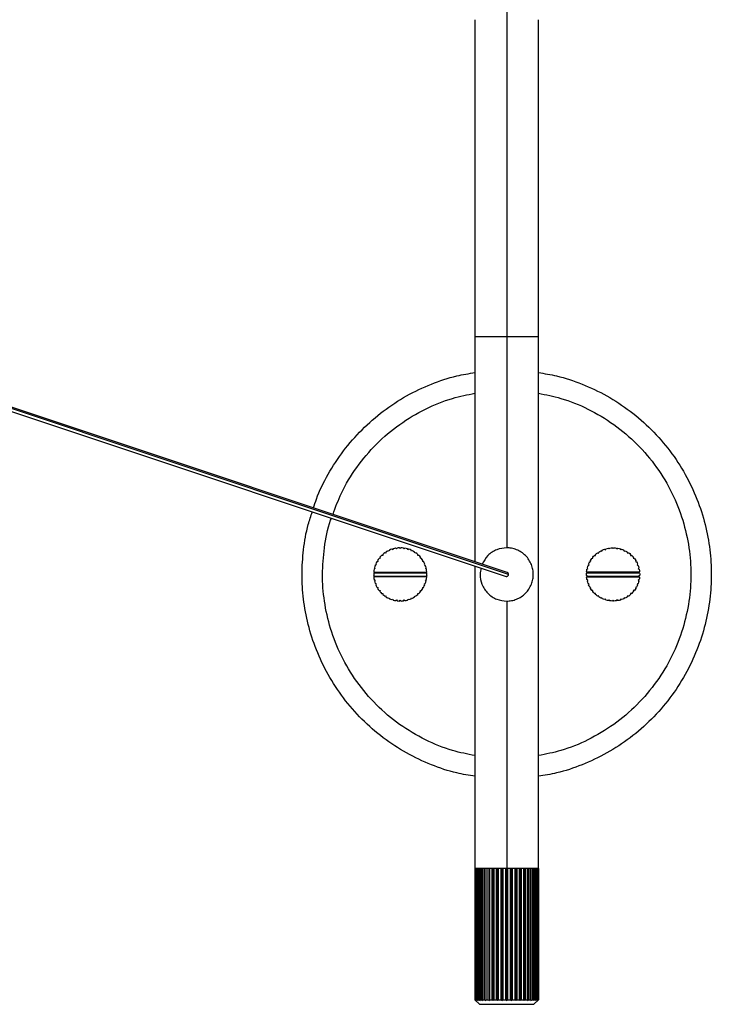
# Paper-space layout '_Frontal' of a CAD drawing. Header units: millimetres. Extents: x -1281 to -81, y -234 to 266.
# Tile 6 of 7: x -350 to -181, y -234 to 6. Entities that reach past the tile are written whole.
import ezdxf

# ---------------------------------------------------------------- set-up
doc = ezdxf.new("R2010")
doc.units = ezdxf.units.MM

psp = doc.layouts.new('_Frontal')

# ---------------------------------------------------------------- linework, layer by layer
at = {"color": 7, "linetype": 'Continuous', "lineweight": 25}
for p, q in [((-231, 10.5), (-231, -122.5)), ((-238.75, 6.5), (-238.75, -125.89)), ((-223.25, -232.89), (-223.25, 6.5)), ((-230.89, -128.51), (-471, -48.48)), ((-230.54, -129), (-471, -48.85)), ((-471, -49.52), (-231.12, -129.49)), ((-257.94, -122.76), (-258.15, -122.6)), ((-257.79, -122.55), (-257.94, -122.76)), ((-257, -122.69), (-257.18, -122.5)), ((-256.82, -122.5), (-257, -122.69)), ((-256.06, -122.76), (-256.21, -122.55)), ((-255.85, -122.6), (-256.06, -122.76)), ((-206.15, -122.6), (-205.94, -122.76)), ((-205.94, -122.76), (-205.79, -122.55)), ((-205.18, -122.5), (-205, -122.69)), ((-205, -122.69), (-204.82, -122.5)), ((-204.21, -122.55), (-204.06, -122.76)), ((-204.06, -122.76), (-203.85, -122.6)), ((-261.97, -124.81), (-261.94, -125.06)), ((-261.29, -124.37), (-261.55, -124.36)), ((-261.29, -124.11), (-261.29, -124.37)), ((-260.56, -123.78), (-260.81, -123.73)), ((-260.51, -123.53), (-260.56, -123.78)), ((-259.74, -123.31), (-259.98, -123.23)), ((-259.65, -123.07), (-259.74, -123.31)), ((-258.86, -122.97), (-259.09, -122.85)), ((-258.74, -122.74), (-258.86, -122.97)), ((-255.14, -122.97), (-255.26, -122.74)), ((-254.91, -122.85), (-255.14, -122.97)), ((-254.26, -123.31), (-254.35, -123.07)), ((-254.02, -123.23), (-254.26, -123.31)), ((-253.44, -123.78), (-253.49, -123.53)), ((-253.19, -123.73), (-253.44, -123.78)), ((-252.71, -124.37), (-252.71, -124.11)), ((-252.45, -124.36), (-252.71, -124.37)), ((-252.06, -125.06), (-252.03, -124.81)), ((-209.94, -125.06), (-209.97, -124.81)), ((-209.55, -124.36), (-209.29, -124.37)), ((-209.29, -124.37), (-209.29, -124.11)), ((-208.81, -123.73), (-208.56, -123.78)), ((-208.56, -123.78), (-208.51, -123.53)), ((-207.98, -123.23), (-207.74, -123.31)), ((-207.74, -123.31), (-207.65, -123.07)), ((-207.09, -122.85), (-206.86, -122.97)), ((-206.86, -122.97), (-206.74, -122.74)), ((-203.26, -122.74), (-203.14, -122.97)), ((-203.14, -122.97), (-202.91, -122.85)), ((-202.35, -123.07), (-202.26, -123.31)), ((-202.26, -123.31), (-202.02, -123.23)), ((-201.49, -123.53), (-201.44, -123.78)), ((-201.44, -123.78), (-201.19, -123.73)), ((-200.71, -124.11), (-200.71, -124.37)), ((-200.71, -124.37), (-200.45, -124.36)), ((-200.03, -124.81), (-200.06, -125.06)), ((-263.29, -127.38), (-263.16, -127.59)), ((-262.88, -126.69), (-263.12, -126.8)), ((-262.98, -126.46), (-262.88, -126.69)), ((-262.47, -125.84), (-262.72, -125.91)), ((-262.54, -125.59), (-262.47, -125.84)), ((-261.94, -125.06), (-262.19, -125.09)), ((-251.81, -125.09), (-252.06, -125.06)), ((-251.53, -125.84), (-251.46, -125.59)), ((-251.28, -125.91), (-251.53, -125.84)), ((-251.12, -126.69), (-251.02, -126.46)), ((-250.88, -126.8), (-251.12, -126.69)), ((-250.84, -127.59), (-250.71, -127.38)), ((-238.75, -126.94), (-238.75, -232.89)), ((-211.16, -127.59), (-211.29, -127.38)), ((-211.12, -126.8), (-210.88, -126.69)), ((-210.88, -126.69), (-210.98, -126.46)), ((-210.72, -125.91), (-210.47, -125.84)), ((-210.47, -125.84), (-210.54, -125.59)), ((-210.19, -125.09), (-209.94, -125.06)), ((-200.06, -125.06), (-199.81, -125.09)), ((-199.46, -125.59), (-199.53, -125.84)), ((-199.53, -125.84), (-199.28, -125.91)), ((-199.02, -126.46), (-199.12, -126.69)), ((-199.12, -126.69), (-198.88, -126.8)), ((-198.71, -127.38), (-198.84, -127.59)), ((-263.49, -128.7), (-263.3, -128.53)), ((-263.3, -129.47), (-263.49, -129.3)), ((-263.47, -128.33), (-263.3, -128.53)), ((-263.3, -129.47), (-263.47, -129.67)), ((-263.16, -127.59), (-263.38, -127.73)), ((-263.38, -128.6), (-250.62, -128.6)), ((-263.38, -129.4), (-250.62, -129.4)), ((-263.37, -128.44), (-250.63, -128.44)), ((-250.63, -129.56), (-263.37, -129.56)), ((-250.62, -127.73), (-250.84, -127.59)), ((-250.7, -128.53), (-250.53, -128.33)), ((-250.7, -128.53), (-250.51, -128.7)), ((-250.51, -129.3), (-250.7, -129.47)), ((-250.53, -129.67), (-250.7, -129.47)), ((-211.3, -128.53), (-211.49, -128.7)), ((-211.49, -129.3), (-211.3, -129.47)), ((-211.3, -128.53), (-211.47, -128.33)), ((-211.47, -129.67), (-211.3, -129.47)), ((-211.38, -127.73), (-211.16, -127.59)), ((-211.38, -128.6), (-198.62, -128.6)), ((-211.38, -129.4), (-198.62, -129.4)), ((-198.63, -128.44), (-211.37, -128.44)), ((-211.37, -129.56), (-198.63, -129.56)), ((-198.84, -127.59), (-198.62, -127.73)), ((-198.53, -128.33), (-198.7, -128.53)), ((-198.51, -128.7), (-198.7, -128.53)), ((-198.7, -129.47), (-198.51, -129.3)), ((-198.7, -129.47), (-198.53, -129.67)), ((-263.38, -130.27), (-263.16, -130.41)), ((-263.16, -130.41), (-263.29, -130.62)), ((-263.12, -131.2), (-262.88, -131.31)), ((-262.88, -131.31), (-262.98, -131.54)), ((-262.72, -132.09), (-262.47, -132.16)), ((-262.47, -132.16), (-262.54, -132.41)), ((-251.53, -132.16), (-251.28, -132.09)), ((-251.46, -132.41), (-251.53, -132.16)), ((-251.12, -131.31), (-250.88, -131.2)), ((-251.02, -131.54), (-251.12, -131.31)), ((-250.84, -130.41), (-250.62, -130.27)), ((-250.71, -130.62), (-250.84, -130.41)), ((-211.16, -130.41), (-211.38, -130.27)), ((-211.29, -130.62), (-211.16, -130.41)), ((-210.88, -131.31), (-211.12, -131.2)), ((-210.98, -131.54), (-210.88, -131.31)), ((-210.47, -132.16), (-210.72, -132.09)), ((-210.54, -132.41), (-210.47, -132.16)), ((-199.28, -132.09), (-199.53, -132.16)), ((-199.53, -132.16), (-199.46, -132.41)), ((-198.88, -131.2), (-199.12, -131.31)), ((-199.12, -131.31), (-199.02, -131.54)), ((-198.62, -130.27), (-198.84, -130.41)), ((-198.84, -130.41), (-198.71, -130.62)), ((-262.19, -132.91), (-261.94, -132.94)), ((-261.94, -132.94), (-261.97, -133.19)), ((-261.55, -133.64), (-261.29, -133.63)), ((-261.29, -133.63), (-261.29, -133.89)), ((-260.81, -134.27), (-260.56, -134.22)), ((-260.56, -134.22), (-260.51, -134.47)), ((-253.49, -134.47), (-253.44, -134.22)), ((-253.44, -134.22), (-253.19, -134.27)), ((-252.71, -133.63), (-252.45, -133.64)), ((-252.71, -133.89), (-252.71, -133.63)), ((-252.06, -132.94), (-251.81, -132.91)), ((-252.03, -133.19), (-252.06, -132.94)), ((-209.94, -132.94), (-210.19, -132.91)), ((-209.97, -133.19), (-209.94, -132.94)), ((-209.29, -133.63), (-209.55, -133.64)), ((-209.29, -133.89), (-209.29, -133.63)), ((-208.56, -134.22), (-208.81, -134.27)), ((-208.51, -134.47), (-208.56, -134.22)), ((-201.44, -134.22), (-201.49, -134.47)), ((-201.19, -134.27), (-201.44, -134.22)), ((-200.45, -133.64), (-200.71, -133.63)), ((-200.71, -133.63), (-200.71, -133.89)), ((-199.81, -132.91), (-200.06, -132.94)), ((-200.06, -132.94), (-200.03, -133.19)), ((-259.98, -134.77), (-259.74, -134.69)), ((-259.74, -134.69), (-259.65, -134.93)), ((-259.09, -135.15), (-258.86, -135.03)), ((-258.86, -135.03), (-258.74, -135.26)), ((-258.15, -135.4), (-257.94, -135.24)), ((-257.94, -135.24), (-257.79, -135.45)), ((-257.18, -135.5), (-257, -135.31)), ((-257, -135.31), (-256.82, -135.5)), ((-256.21, -135.45), (-256.06, -135.24)), ((-256.06, -135.24), (-255.85, -135.4)), ((-255.26, -135.26), (-255.14, -135.03)), ((-255.14, -135.03), (-254.91, -135.15)), ((-254.35, -134.93), (-254.26, -134.69)), ((-254.26, -134.69), (-254.02, -134.77)), ((-231, -135.5), (-231, -233.11)), ((-207.74, -134.69), (-207.98, -134.77)), ((-207.65, -134.93), (-207.74, -134.69)), ((-206.86, -135.03), (-207.09, -135.15)), ((-206.74, -135.26), (-206.86, -135.03)), ((-205.94, -135.24), (-206.15, -135.4)), ((-205.79, -135.45), (-205.94, -135.24)), ((-205, -135.31), (-205.18, -135.5)), ((-204.82, -135.5), (-205, -135.31)), ((-204.06, -135.24), (-204.21, -135.45)), ((-203.85, -135.4), (-204.06, -135.24)), ((-203.14, -135.03), (-203.26, -135.26)), ((-202.91, -135.15), (-203.14, -135.03)), ((-202.26, -134.69), (-202.35, -134.93)), ((-202.02, -134.77), (-202.26, -134.69)), ((-238.71, -200.79), (-238.75, -200.79)), ((-238.74, -232.89), (-238.74, -200.79)), ((-238.71, -200.79), (-238.71, -232.89)), ((-238.6, -232.89), (-238.6, -200.79)), ((-238.46, -200.79), (-238.6, -200.79)), ((-238.5, -200.79), (-238.5, -232.89)), ((-238.29, -232.89), (-238.29, -200.79)), ((-238.29, -200.79), (-238.29, -200.79)), ((-238.13, -200.79), (-238.13, -232.89)), ((-237.82, -232.89), (-237.82, -200.79)), ((-237.82, -200.79), (-237.82, -200.79)), ((-237.6, -200.79), (-237.6, -232.89)), ((-237.19, -232.89), (-237.19, -200.79)), ((-237.19, -200.79), (-237.19, -200.79)), ((-236.92, -200.79), (-236.92, -232.89)), ((-236.43, -232.89), (-236.43, -200.79)), ((-236.43, -200.79), (-236.43, -200.79)), ((-236.12, -200.79), (-236.12, -233.11)), ((-236.11, -200.79), (-236.11, -232.89)), ((-236.11, -200.79), (-236.11, -200.79)), ((-235.54, -232.89), (-235.54, -200.79)), ((-235.54, -200.79), (-235.54, -200.79)), ((-235.24, -200.79), (-235.24, -233.11)), ((-235.18, -200.79), (-235.18, -232.89)), ((-235.18, -200.79), (-235.18, -200.79)), ((-234.56, -232.89), (-234.56, -200.79)), ((-234.55, -200.79), (-234.56, -200.79)), ((-234.27, -200.79), (-234.27, -233.11)), ((-234.16, -200.79), (-234.17, -200.79)), ((-234.16, -200.79), (-234.16, -232.89)), ((-233.49, -232.89), (-233.49, -200.79)), ((-233.49, -200.79), (-233.49, -200.79)), ((-233.22, -200.79), (-233.22, -233.11)), ((-233.07, -200.79), (-233.08, -200.79)), ((-233.07, -200.79), (-233.07, -232.89)), ((-232.37, -232.89), (-232.37, -200.79)), ((-232.37, -200.79), (-232.37, -200.79)), ((-232.12, -200.79), (-232.12, -233.11)), ((-231.94, -200.79), (-231.94, -232.89)), ((-231.94, -200.79), (-231.94, -200.79)), ((-231.22, -232.89), (-231.22, -200.79)), ((-231.22, -200.79), (-231.22, -200.79)), ((-230.78, -200.79), (-230.78, -232.89)), ((-230.78, -200.79), (-230.78, -200.79)), ((-230.06, -232.89), (-230.06, -200.79)), ((-230.06, -200.79), (-230.06, -200.79)), ((-229.88, -200.79), (-229.88, -233.11)), ((-229.63, -200.79), (-229.63, -232.89)), ((-229.63, -200.79), (-229.63, -200.79)), ((-228.93, -232.89), (-228.93, -200.79)), ((-228.92, -200.79), (-228.93, -200.79)), ((-228.78, -200.79), (-228.78, -233.11)), ((-228.51, -200.79), (-228.51, -232.89)), ((-228.51, -200.79), (-228.51, -200.79)), ((-227.84, -232.89), (-227.84, -200.79)), ((-227.83, -200.79), (-227.84, -200.79)), ((-227.73, -200.79), (-227.73, -233.11)), ((-227.44, -200.79), (-227.45, -200.79)), ((-227.44, -200.79), (-227.44, -232.89)), ((-226.82, -232.89), (-226.82, -200.79)), ((-226.82, -200.79), (-226.82, -200.79)), ((-226.76, -200.79), (-226.76, -233.11)), ((-226.46, -200.79), (-226.46, -232.89)), ((-226.46, -200.79), (-226.46, -200.79)), ((-225.89, -232.89), (-225.89, -200.79)), ((-225.89, -200.79), (-225.89, -200.79)), ((-225.88, -200.79), (-225.88, -233.11)), ((-225.86, -200.79), (-225.88, -200.79)), ((-225.57, -200.79), (-225.57, -232.89)), ((-225.57, -200.79), (-225.57, -200.79)), ((-225.08, -232.89), (-225.08, -200.79)), ((-224.81, -200.79), (-224.81, -232.89)), ((-224.81, -200.79), (-224.81, -200.79)), ((-224.4, -232.89), (-224.4, -200.79)), ((-224.18, -200.79), (-224.18, -232.89)), ((-224.18, -200.79), (-224.18, -200.79)), ((-223.87, -232.89), (-223.87, -200.79)), ((-223.71, -200.79), (-223.71, -232.89)), ((-223.25, -200.79), (-223.53, -200.79)), ((-223.5, -232.89), (-223.5, -200.79)), ((-223.4, -200.79), (-223.4, -232.89)), ((-223.29, -232.89), (-223.29, -200.79)), ((-223.26, -200.79), (-223.26, -232.89)), ((-238.75, -232.89), (-237.64, -234)), ((-223.25, -232.89), (-224.36, -234))]:
    psp.add_line(p, q, dxfattribs=at)
for points, knots in [([(-231, -71), (-231.46, -71), (-231.93, -71), (-232.89, -71), (-233.38, -71), (-234.33, -71), (-234.8, -71), (-235.68, -71), (-236.1, -71), (-236.86, -71), (-237.2, -71), (-237.78, -71), (-238.02, -71), (-238.39, -71), (-238.53, -71), (-238.71, -71), (-238.75, -71), (-238.75, -71)], [0, 0, 0, 0, 0.125, 0.125, 0.25, 0.25, 0.375, 0.375, 0.5, 0.5, 0.625, 0.625, 0.75, 0.75, 0.875, 0.875, 1, 1, 1, 1]), ([(-231, -71), (-231.46, -71), (-231.93, -71), (-232.89, -71), (-233.38, -71), (-234.33, -71), (-234.8, -71), (-235.68, -71), (-236.1, -71), (-236.86, -71), (-237.2, -71), (-237.78, -71), (-238.02, -71), (-238.39, -71), (-238.53, -71), (-238.71, -71), (-238.75, -71), (-238.75, -71)], [0, 0, 0, 0, 0.125, 0.125, 0.25, 0.25, 0.375, 0.375, 0.5, 0.5, 0.625, 0.625, 0.75, 0.75, 0.875, 0.875, 1, 1, 1, 1]), ([(-223.25, -71), (-223.25, -71), (-223.29, -71), (-223.47, -71), (-223.61, -71), (-223.98, -71), (-224.22, -71), (-224.8, -71), (-225.14, -71), (-225.9, -71), (-226.32, -71), (-227.2, -71), (-227.67, -71), (-228.62, -71), (-229.11, -71), (-230.07, -71), (-230.54, -71), (-231, -71)], [0, 0, 0, 0, 0.125, 0.125, 0.25, 0.25, 0.375, 0.375, 0.5, 0.5, 0.625, 0.625, 0.75, 0.75, 0.875, 0.875, 1, 1, 1, 1]), ([(-223.25, -71), (-223.25, -71), (-223.29, -71), (-223.47, -71), (-223.61, -71), (-223.98, -71), (-224.22, -71), (-224.8, -71), (-225.14, -71), (-225.9, -71), (-226.32, -71), (-227.2, -71), (-227.67, -71), (-228.62, -71), (-229.11, -71), (-230.07, -71), (-230.54, -71), (-231, -71)], [0, 0, 0, 0, 0.125, 0.125, 0.25, 0.25, 0.375, 0.375, 0.5, 0.5, 0.625, 0.625, 0.75, 0.75, 0.875, 0.875, 1, 1, 1, 1]), ([(-278.18, -112.75), (-277.96, -112.03), (-277.09, -109.17), (-274.69, -104.45), (-271, -98.72), (-266.46, -93.53), (-261.27, -89.01), (-255.56, -85.27), (-249.51, -82.42), (-243.88, -80.52), (-240.24, -79.93), (-238.75, -79.69)], [0, 0, 0, 0, 0.041782, 0.165521, 0.291586, 0.418847, 0.546108, 0.672173, 0.795912, 0.916318, 1, 1, 1, 1]), ([(-223.25, -79.69), (-221.76, -79.93), (-218.12, -80.52), (-212.49, -82.42), (-206.44, -85.27), (-200.73, -89.01), (-195.53, -93.53), (-191.01, -98.73), (-187.27, -104.44), (-184.4, -110.49), (-182.4, -116.69), (-181.25, -122.88), (-180.88, -129), (-181.25, -135.12), (-182.4, -141.31), (-184.4, -147.51), (-187.27, -153.56), (-191.01, -159.27), (-195.53, -164.47), (-200.73, -168.99), (-206.44, -172.73), (-212.49, -175.58), (-218.12, -177.48), (-221.76, -178.07), (-223.25, -178.31)], [0, 0, 0, 0, 0.032031, 0.078119, 0.125483, 0.173737, 0.222449, 0.271161, 0.319415, 0.366779, 0.412867, 0.457358, 0.5, 0.542642, 0.587133, 0.633221, 0.680585, 0.728839, 0.777551, 0.826263, 0.874517, 0.921881, 0.967969, 1, 1, 1, 1]), ([(-273.44, -114.33), (-272.8, -112.58), (-271.33, -108.53), (-267.75, -102.71), (-262.97, -97.03), (-257.29, -92.23), (-251, -88.49), (-244.77, -85.93), (-240.59, -85.11), (-238.75, -84.75)], [0, 0, 0, 0, 0.116596, 0.269799, 0.425091, 0.580383, 0.733586, 0.882775, 1, 1, 1, 1]), ([(-223.25, -84.75), (-221.41, -85.11), (-217.23, -85.93), (-211, -88.49), (-204.7, -92.23), (-199.04, -97.04), (-194.23, -102.7), (-190.47, -109), (-187.84, -115.64), (-186.33, -122.35), (-185.84, -129), (-186.33, -135.65), (-187.84, -142.36), (-190.47, -149), (-194.23, -155.3), (-199.04, -160.96), (-204.7, -165.77), (-211, -169.51), (-217.23, -172.07), (-221.41, -172.89), (-223.25, -173.25)], [0, 0, 0, 0, 0.044647, 0.101468, 0.159818, 0.218964, 0.278109, 0.336459, 0.39328, 0.447953, 0.5, 0.552047, 0.60672, 0.663541, 0.721891, 0.781036, 0.840182, 0.898532, 0.955353, 1, 1, 1, 1]), ([(-238.75, -178.31), (-240.24, -178.07), (-243.88, -177.48), (-249.51, -175.58), (-255.56, -172.73), (-261.27, -168.99), (-266.47, -164.47), (-270.99, -159.27), (-274.73, -153.56), (-277.6, -147.51), (-279.6, -141.31), (-280.75, -135.12), (-281.13, -129), (-280.73, -122.89), (-279.88, -117.74), (-278.84, -114.72), (-278.49, -113.7)], [0, 0, 0, 0, 0.052494, 0.128026, 0.205648, 0.28473, 0.364561, 0.444393, 0.523474, 0.601097, 0.676628, 0.749541, 0.819426, 0.88931, 0.962223, 1, 1, 1, 1]), ([(-238.75, -173.25), (-240.59, -172.89), (-244.77, -172.07), (-251, -169.51), (-257.3, -165.77), (-262.96, -160.96), (-267.77, -155.3), (-271.53, -149), (-274.16, -142.36), (-275.67, -135.66), (-276.18, -128.99), (-275.61, -122.37), (-274.8, -117.73), (-273.88, -115.43), (-273.81, -115.26)], [0, 0, 0, 0, 0.073049, 0.166017, 0.261486, 0.358256, 0.455026, 0.550495, 0.643463, 0.732915, 0.818072, 0.903229, 0.99268, 1, 1, 1, 1]), ([(-231, -122.5), (-231.81, -122.59), (-233.51, -122.78), (-235.73, -124.24), (-236.56, -125.75), (-236.96, -126.49)], [0, 0, 0, 0, 0.321997, 0.670524, 1, 1, 1, 1]), ([(-231, -135.5), (-230.62, -135.5), (-230.22, -135.47), (-229.41, -135.32), (-229.01, -135.2), (-228.21, -134.89), (-227.81, -134.68), (-227.07, -134.2), (-226.72, -133.91), (-226.09, -133.28), (-225.8, -132.93), (-225.32, -132.19), (-225.11, -131.79), (-224.8, -130.99), (-224.68, -130.59), (-224.53, -129.78), (-224.5, -129.38), (-224.5, -128.62), (-224.53, -128.22), (-224.68, -127.41), (-224.8, -127.01), (-225.11, -126.21), (-225.32, -125.81), (-225.8, -125.07), (-226.09, -124.72), (-226.72, -124.09), (-227.07, -123.8), (-227.81, -123.32), (-228.21, -123.11), (-229.01, -122.8), (-229.41, -122.68), (-230.22, -122.53), (-230.62, -122.5), (-231, -122.5)], [0, 0, 0, 0, 0.0625, 0.0625, 0.125, 0.125, 0.1875, 0.1875, 0.25, 0.25, 0.3125, 0.3125, 0.375, 0.375, 0.4375, 0.4375, 0.5, 0.5, 0.5625, 0.5625, 0.625, 0.625, 0.6875, 0.6875, 0.75, 0.75, 0.8125, 0.8125, 0.875, 0.875, 0.9375, 0.9375, 1, 1, 1, 1]), ([(-237.21, -127.46), (-237.34, -127.97), (-237.67, -129.27), (-237.15, -131.53), (-235.73, -133.71), (-233.52, -135.22), (-231.82, -135.41), (-231, -135.5)], [0, 0, 0, 0, 0.13413, 0.342033, 0.567065, 0.792097, 1, 1, 1, 1]), ([(-231.12, -129.48), (-231.09, -129.49), (-231, -129.51), (-230.84, -129.47), (-230.68, -129.36), (-230.56, -129.19), (-230.55, -129.06), (-230.54, -129)], [0, 0, 0, 0, 0.11687, 0.328917, 0.558435, 0.787953, 1, 1, 1, 1]), ([(-230.54, -129), (-230.54, -128.94), (-230.55, -128.81), (-230.65, -128.64), (-230.77, -128.54), (-230.86, -128.53), (-230.88, -128.52)], [0, 0, 0, 0, 0.27673, 0.57626, 0.875791, 1, 1, 1, 1]), ([(-231, -200.79), (-231.98, -200.79), (-234.01, -200.79), (-236.58, -200.79), (-238.13, -200.79), (-238.34, -200.79), (-238.38, -200.79)], [0, 0, 0, 0, 0.286464, 0.59653, 0.906596, 1, 1, 1, 1]), ([(-223.67, -200.79), (-223.7, -200.79), (-223.9, -200.79), (-225.43, -200.79), (-227.99, -200.79), (-230.02, -200.79), (-231, -200.79)], [0, 0, 0, 0, 0.0685015, 0.3870846, 0.7056676, 1, 1, 1, 1]), ([(-237.64, -234), (-237.64, -234), (-237.61, -234), (-237.46, -234), (-237.34, -234), (-237.01, -234), (-236.81, -234), (-236.31, -234), (-236.02, -234), (-235.37, -234), (-235.01, -234), (-234.26, -234), (-233.85, -234), (-233.04, -234), (-232.62, -234), (-231.8, -234), (-231.39, -234), (-230.61, -234), (-230.2, -234), (-229.38, -234), (-228.96, -234), (-228.15, -234), (-227.74, -234), (-226.99, -234), (-226.63, -234), (-225.98, -234), (-225.69, -234), (-225.19, -234), (-224.99, -234), (-224.66, -234), (-224.54, -234), (-224.39, -234), (-224.36, -234), (-224.36, -234)], [0, 0, 0, 0, 0.0625, 0.0625, 0.125, 0.125, 0.1875, 0.1875, 0.25, 0.25, 0.3125, 0.3125, 0.375, 0.375, 0.4375, 0.4375, 0.5, 0.5, 0.5625, 0.5625, 0.625, 0.625, 0.6875, 0.6875, 0.75, 0.75, 0.8125, 0.8125, 0.875, 0.875, 0.9375, 0.9375, 1, 1, 1, 1])]:
    psp.add_open_spline(points, degree=3, knots=knots, dxfattribs=at)
for points in [[(-258.15, -122.6), (-258.35, -122.64), (-258.55, -122.68), (-258.74, -122.74)], [(-257.18, -122.5), (-257.39, -122.51), (-257.59, -122.52), (-257.79, -122.55)], [(-256.21, -122.55), (-256.41, -122.52), (-256.61, -122.51), (-256.82, -122.5)], [(-255.26, -122.74), (-255.45, -122.68), (-255.65, -122.64), (-255.85, -122.6)], [(-206.74, -122.74), (-206.55, -122.68), (-206.35, -122.64), (-206.15, -122.6)], [(-205.79, -122.55), (-205.59, -122.52), (-205.39, -122.51), (-205.18, -122.5)], [(-204.82, -122.5), (-204.61, -122.51), (-204.41, -122.52), (-204.21, -122.55)], [(-203.85, -122.6), (-203.65, -122.64), (-203.45, -122.68), (-203.26, -122.74)], [(-261.55, -124.36), (-261.7, -124.5), (-261.84, -124.65), (-261.97, -124.81)], [(-260.81, -123.73), (-260.98, -123.85), (-261.13, -123.98), (-261.29, -124.11)], [(-259.98, -123.23), (-260.16, -123.32), (-260.34, -123.42), (-260.51, -123.53)], [(-259.09, -122.85), (-259.28, -122.91), (-259.47, -122.98), (-259.65, -123.07)], [(-254.35, -123.07), (-254.53, -122.98), (-254.72, -122.91), (-254.91, -122.85)], [(-253.49, -123.53), (-253.66, -123.42), (-253.84, -123.32), (-254.02, -123.23)], [(-252.71, -124.11), (-252.87, -123.98), (-253.02, -123.85), (-253.19, -123.73)], [(-252.03, -124.81), (-252.16, -124.65), (-252.3, -124.5), (-252.45, -124.36)], [(-209.97, -124.81), (-209.84, -124.65), (-209.7, -124.5), (-209.55, -124.36)], [(-209.29, -124.11), (-209.13, -123.98), (-208.98, -123.85), (-208.81, -123.73)], [(-208.51, -123.53), (-208.34, -123.42), (-208.16, -123.32), (-207.98, -123.23)], [(-207.65, -123.07), (-207.47, -122.98), (-207.28, -122.91), (-207.09, -122.85)], [(-202.91, -122.85), (-202.72, -122.91), (-202.53, -122.98), (-202.35, -123.07)], [(-202.02, -123.23), (-201.84, -123.32), (-201.66, -123.42), (-201.49, -123.53)], [(-201.19, -123.73), (-201.02, -123.85), (-200.87, -123.98), (-200.71, -124.11)], [(-200.45, -124.36), (-200.3, -124.5), (-200.16, -124.65), (-200.03, -124.81)], [(-263.12, -126.8), (-263.18, -126.99), (-263.24, -127.18), (-263.29, -127.38)], [(-262.72, -125.91), (-262.81, -126.09), (-262.9, -126.27), (-262.98, -126.46)], [(-262.19, -125.09), (-262.32, -125.25), (-262.43, -125.42), (-262.54, -125.59)], [(-251.46, -125.59), (-251.57, -125.42), (-251.68, -125.25), (-251.81, -125.09)], [(-251.02, -126.46), (-251.1, -126.27), (-251.19, -126.09), (-251.28, -125.91)], [(-250.71, -127.38), (-250.76, -127.18), (-250.82, -126.99), (-250.88, -126.8)], [(-211.29, -127.38), (-211.24, -127.18), (-211.18, -126.99), (-211.12, -126.8)], [(-210.98, -126.46), (-210.9, -126.27), (-210.81, -126.09), (-210.72, -125.91)], [(-210.54, -125.59), (-210.43, -125.42), (-210.32, -125.25), (-210.19, -125.09)], [(-199.81, -125.09), (-199.68, -125.25), (-199.57, -125.42), (-199.46, -125.59)], [(-199.28, -125.91), (-199.19, -126.09), (-199.1, -126.27), (-199.02, -126.46)], [(-198.88, -126.8), (-198.82, -126.99), (-198.76, -127.18), (-198.71, -127.38)], [(-263.49, -128.7), (-263.5, -128.8), (-263.5, -128.9), (-263.5, -129)], [(-263.5, -129), (-263.5, -129.1), (-263.5, -129.2), (-263.49, -129.3)], [(-263.38, -127.73), (-263.41, -127.93), (-263.44, -128.13), (-263.47, -128.33)], [(-263.47, -129.67), (-263.44, -129.87), (-263.41, -130.07), (-263.38, -130.27)], [(-250.53, -128.33), (-250.56, -128.13), (-250.59, -127.93), (-250.62, -127.73)], [(-250.62, -130.27), (-250.59, -130.07), (-250.56, -129.87), (-250.53, -129.67)], [(-250.51, -129.3), (-250.5, -129.1), (-250.5, -128.9), (-250.51, -128.7)], [(-211.49, -129.3), (-211.5, -129.1), (-211.5, -128.9), (-211.49, -128.7)], [(-211.47, -128.33), (-211.44, -128.13), (-211.41, -127.93), (-211.38, -127.73)], [(-211.38, -130.27), (-211.41, -130.07), (-211.44, -129.87), (-211.47, -129.67)], [(-198.62, -127.73), (-198.59, -127.93), (-198.56, -128.13), (-198.53, -128.33)], [(-198.53, -129.67), (-198.56, -129.87), (-198.59, -130.07), (-198.62, -130.27)], [(-198.51, -128.7), (-198.5, -128.8), (-198.5, -128.9), (-198.5, -129)], [(-198.5, -129), (-198.5, -129.1), (-198.5, -129.2), (-198.51, -129.3)], [(-263.29, -130.62), (-263.24, -130.82), (-263.18, -131.01), (-263.12, -131.2)], [(-262.98, -131.54), (-262.9, -131.73), (-262.81, -131.91), (-262.72, -132.09)], [(-251.28, -132.09), (-251.19, -131.91), (-251.1, -131.73), (-251.02, -131.54)], [(-250.88, -131.2), (-250.82, -131.01), (-250.76, -130.82), (-250.71, -130.62)], [(-211.12, -131.2), (-211.18, -131.01), (-211.24, -130.82), (-211.29, -130.62)], [(-210.72, -132.09), (-210.81, -131.91), (-210.9, -131.73), (-210.98, -131.54)], [(-199.02, -131.54), (-199.1, -131.73), (-199.19, -131.91), (-199.28, -132.09)], [(-198.71, -130.62), (-198.76, -130.82), (-198.82, -131.01), (-198.88, -131.2)], [(-262.54, -132.41), (-262.43, -132.58), (-262.32, -132.75), (-262.19, -132.91)], [(-261.97, -133.19), (-261.84, -133.35), (-261.7, -133.5), (-261.55, -133.64)], [(-261.29, -133.89), (-261.13, -134.02), (-260.98, -134.15), (-260.81, -134.27)], [(-260.51, -134.47), (-260.34, -134.58), (-260.16, -134.68), (-259.98, -134.77)], [(-254.02, -134.77), (-253.84, -134.68), (-253.66, -134.58), (-253.49, -134.47)], [(-253.19, -134.27), (-253.02, -134.15), (-252.87, -134.02), (-252.71, -133.89)], [(-252.45, -133.64), (-252.3, -133.5), (-252.16, -133.35), (-252.03, -133.19)], [(-251.81, -132.91), (-251.68, -132.75), (-251.57, -132.58), (-251.46, -132.41)], [(-210.19, -132.91), (-210.32, -132.75), (-210.43, -132.58), (-210.54, -132.41)], [(-209.55, -133.64), (-209.7, -133.5), (-209.84, -133.35), (-209.97, -133.19)], [(-208.81, -134.27), (-208.98, -134.15), (-209.13, -134.02), (-209.29, -133.89)], [(-207.98, -134.77), (-208.16, -134.68), (-208.34, -134.58), (-208.51, -134.47)], [(-201.49, -134.47), (-201.66, -134.58), (-201.84, -134.68), (-202.02, -134.77)], [(-200.71, -133.89), (-200.87, -134.02), (-201.02, -134.15), (-201.19, -134.27)], [(-200.03, -133.19), (-200.16, -133.35), (-200.3, -133.5), (-200.45, -133.64)], [(-199.46, -132.41), (-199.57, -132.58), (-199.68, -132.75), (-199.81, -132.91)], [(-259.65, -134.93), (-259.47, -135.02), (-259.28, -135.09), (-259.09, -135.15)], [(-258.74, -135.26), (-258.55, -135.32), (-258.35, -135.36), (-258.15, -135.4)], [(-257.79, -135.45), (-257.59, -135.48), (-257.39, -135.49), (-257.18, -135.5)], [(-256.82, -135.5), (-256.61, -135.49), (-256.41, -135.48), (-256.21, -135.45)], [(-255.85, -135.4), (-255.65, -135.36), (-255.45, -135.32), (-255.26, -135.26)], [(-254.91, -135.15), (-254.72, -135.09), (-254.53, -135.02), (-254.35, -134.93)], [(-207.09, -135.15), (-207.28, -135.09), (-207.47, -135.02), (-207.65, -134.93)], [(-206.15, -135.4), (-206.35, -135.36), (-206.55, -135.32), (-206.74, -135.26)], [(-205.18, -135.5), (-205.39, -135.49), (-205.59, -135.48), (-205.79, -135.45)], [(-204.21, -135.45), (-204.41, -135.48), (-204.61, -135.49), (-204.82, -135.5)], [(-203.26, -135.26), (-203.45, -135.32), (-203.65, -135.36), (-203.85, -135.4)], [(-202.35, -134.93), (-202.53, -135.02), (-202.72, -135.09), (-202.91, -135.15)], [(-238.6, -200.79), (-238.65, -200.79), (-238.68, -200.79), (-238.71, -200.79)], [(-238.29, -200.79), (-238.37, -200.79), (-238.44, -200.79), (-238.5, -200.79)], [(-237.82, -200.79), (-237.93, -200.79), (-238.04, -200.79), (-238.13, -200.79)], [(-237.19, -200.79), (-237.34, -200.79), (-237.47, -200.79), (-237.6, -200.79)], [(-236.43, -200.79), (-236.6, -200.79), (-236.77, -200.79), (-236.92, -200.79)], [(-235.54, -200.79), (-235.74, -200.79), (-235.93, -200.79), (-236.11, -200.79)], [(-234.56, -200.79), (-234.77, -200.79), (-234.98, -200.79), (-235.18, -200.79)], [(-233.49, -200.79), (-233.72, -200.79), (-233.94, -200.79), (-234.16, -200.79)], [(-232.37, -200.79), (-232.61, -200.79), (-232.84, -200.79), (-233.07, -200.79)], [(-231.22, -200.79), (-231.46, -200.79), (-231.7, -200.79), (-231.94, -200.79)], [(-230.06, -200.79), (-230.3, -200.79), (-230.54, -200.79), (-230.78, -200.79)], [(-228.93, -200.79), (-229.16, -200.79), (-229.39, -200.79), (-229.63, -200.79)], [(-227.84, -200.79), (-228.06, -200.79), (-228.28, -200.79), (-228.51, -200.79)], [(-226.82, -200.79), (-227.02, -200.79), (-227.23, -200.79), (-227.44, -200.79)], [(-225.89, -200.79), (-226.07, -200.79), (-226.26, -200.79), (-226.46, -200.79)], [(-225.08, -200.79), (-225.23, -200.79), (-225.4, -200.79), (-225.57, -200.79)], [(-224.4, -200.79), (-224.53, -200.79), (-224.66, -200.79), (-224.81, -200.79)], [(-223.87, -200.79), (-223.96, -200.79), (-224.07, -200.79), (-224.18, -200.79)], [(-223.5, -200.79), (-223.56, -200.79), (-223.63, -200.79), (-223.71, -200.79)], [(-223.29, -200.79), (-223.32, -200.79), (-223.35, -200.79), (-223.4, -200.79)], [(-238.75, -232.89), (-238.75, -232.89), (-238.75, -232.89), (-238.74, -232.89)], [(-238.74, -232.89), (-238.66, -232.97), (-238.59, -233.04), (-238.51, -233.11)], [(-238.51, -233.11), (-238.57, -233.04), (-238.64, -232.97), (-238.71, -232.89)], [(-238.71, -232.89), (-238.68, -232.89), (-238.65, -232.89), (-238.6, -232.89)], [(-238.6, -232.89), (-238.51, -232.97), (-238.43, -233.04), (-238.34, -233.11)], [(-238.34, -233.11), (-238.39, -233.04), (-238.45, -232.97), (-238.5, -232.89)], [(-238.5, -232.89), (-238.44, -232.89), (-238.37, -232.89), (-238.29, -232.89)], [(-238.29, -232.89), (-238.2, -232.97), (-238.1, -233.04), (-238.01, -233.11)], [(-238.01, -233.11), (-238.05, -233.04), (-238.09, -232.97), (-238.13, -232.89)], [(-238.13, -232.89), (-238.04, -232.89), (-237.93, -232.89), (-237.82, -232.89)], [(-237.82, -232.89), (-237.72, -232.97), (-237.62, -233.04), (-237.52, -233.11)], [(-237.52, -233.11), (-237.55, -233.04), (-237.57, -232.97), (-237.6, -232.89)], [(-237.6, -232.89), (-237.47, -232.89), (-237.34, -232.89), (-237.19, -232.89)], [(-237.19, -232.89), (-237.09, -232.97), (-236.99, -233.04), (-236.89, -233.11)], [(-236.89, -233.11), (-236.9, -233.04), (-236.91, -232.97), (-236.92, -232.89)], [(-236.92, -232.89), (-236.77, -232.89), (-236.6, -232.89), (-236.43, -232.89)], [(-236.43, -232.89), (-236.33, -232.97), (-236.22, -233.04), (-236.12, -233.11)], [(-236.12, -233.11), (-236.12, -233.04), (-236.11, -232.97), (-236.11, -232.89)], [(-236.11, -232.89), (-235.93, -232.89), (-235.74, -232.89), (-235.54, -232.89)], [(-235.54, -232.89), (-235.44, -232.97), (-235.34, -233.04), (-235.24, -233.11)], [(-235.24, -233.11), (-235.22, -233.04), (-235.2, -232.97), (-235.18, -232.89)], [(-235.18, -232.89), (-234.98, -232.89), (-234.77, -232.89), (-234.56, -232.89)], [(-234.56, -232.89), (-234.46, -232.97), (-234.36, -233.04), (-234.27, -233.11)], [(-234.27, -233.11), (-234.23, -233.04), (-234.2, -232.97), (-234.16, -232.89)], [(-234.16, -232.89), (-233.94, -232.89), (-233.72, -232.89), (-233.49, -232.89)], [(-233.49, -232.89), (-233.4, -232.97), (-233.31, -233.04), (-233.22, -233.11)], [(-233.22, -233.11), (-233.17, -233.04), (-233.12, -232.97), (-233.07, -232.89)], [(-233.07, -232.89), (-232.84, -232.89), (-232.61, -232.89), (-232.37, -232.89)], [(-232.37, -232.89), (-232.29, -232.97), (-232.21, -233.04), (-232.12, -233.11)], [(-232.12, -233.11), (-232.06, -233.04), (-232, -232.97), (-231.94, -232.89)], [(-231.94, -232.89), (-231.7, -232.89), (-231.46, -232.89), (-231.22, -232.89)], [(-231.22, -232.89), (-231.15, -232.97), (-231.07, -233.04), (-231, -233.11)], [(-231, -233.11), (-230.93, -233.04), (-230.85, -232.97), (-230.78, -232.89)], [(-230.78, -232.89), (-230.54, -232.89), (-230.3, -232.89), (-230.06, -232.89)], [(-230.06, -232.89), (-230, -232.97), (-229.94, -233.04), (-229.88, -233.11)], [(-229.88, -233.11), (-229.79, -233.04), (-229.71, -232.97), (-229.63, -232.89)], [(-229.63, -232.89), (-229.39, -232.89), (-229.16, -232.89), (-228.93, -232.89)], [(-228.93, -232.89), (-228.88, -232.97), (-228.83, -233.04), (-228.78, -233.11)], [(-228.78, -233.11), (-228.69, -233.04), (-228.6, -232.97), (-228.51, -232.89)], [(-228.51, -232.89), (-228.28, -232.89), (-228.06, -232.89), (-227.84, -232.89)], [(-227.84, -232.89), (-227.8, -232.97), (-227.77, -233.04), (-227.73, -233.11)], [(-227.73, -233.11), (-227.64, -233.04), (-227.54, -232.97), (-227.44, -232.89)], [(-227.44, -232.89), (-227.23, -232.89), (-227.02, -232.89), (-226.82, -232.89)], [(-226.82, -232.89), (-226.8, -232.97), (-226.78, -233.04), (-226.76, -233.11)], [(-226.76, -233.11), (-226.66, -233.04), (-226.56, -232.97), (-226.46, -232.89)], [(-226.46, -232.89), (-226.26, -232.89), (-226.07, -232.89), (-225.89, -232.89)], [(-225.89, -232.89), (-225.89, -232.97), (-225.88, -233.04), (-225.88, -233.11)], [(-225.88, -233.11), (-225.78, -233.04), (-225.67, -232.97), (-225.57, -232.89)], [(-225.57, -232.89), (-225.4, -232.89), (-225.23, -232.89), (-225.08, -232.89)], [(-225.08, -232.89), (-225.09, -232.97), (-225.1, -233.04), (-225.11, -233.11)], [(-225.11, -233.11), (-225.01, -233.04), (-224.91, -232.97), (-224.81, -232.89)], [(-224.81, -232.89), (-224.66, -232.89), (-224.53, -232.89), (-224.4, -232.89)], [(-224.4, -232.89), (-224.43, -232.97), (-224.45, -233.04), (-224.48, -233.11)], [(-224.48, -233.11), (-224.38, -233.04), (-224.28, -232.97), (-224.18, -232.89)], [(-224.18, -232.89), (-224.07, -232.89), (-223.96, -232.89), (-223.87, -232.89)], [(-223.87, -232.89), (-223.91, -232.97), (-223.95, -233.04), (-223.99, -233.11)], [(-223.99, -233.11), (-223.9, -233.04), (-223.8, -232.97), (-223.71, -232.89)], [(-223.71, -232.89), (-223.63, -232.89), (-223.56, -232.89), (-223.5, -232.89)], [(-223.5, -232.89), (-223.55, -232.97), (-223.61, -233.04), (-223.66, -233.11)], [(-223.66, -233.11), (-223.57, -233.04), (-223.49, -232.97), (-223.4, -232.89)], [(-223.29, -232.89), (-223.36, -232.97), (-223.43, -233.04), (-223.49, -233.11)], [(-223.49, -233.11), (-223.41, -233.04), (-223.34, -232.97), (-223.26, -232.89)], [(-223.4, -232.89), (-223.35, -232.89), (-223.32, -232.89), (-223.29, -232.89)], [(-223.26, -232.89), (-223.25, -232.89), (-223.25, -232.89), (-223.25, -232.89)]]:
    psp.add_open_spline(points, degree=3, dxfattribs=at)

doc.saveas('drawing.dxf')
